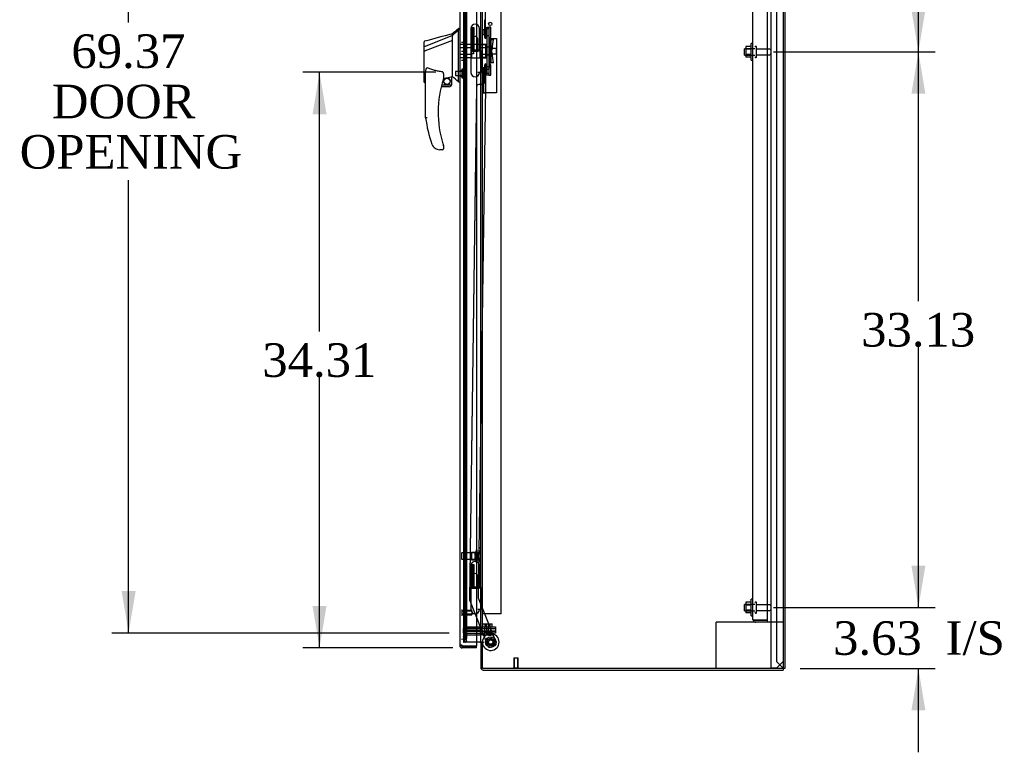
# Model space of a CAD drawing. Header units: inches. Extents: x 2 to 538, y -2 to 358.
# Tile 14 of 20: x 220 to 279, y 137 to 180. Entities that reach past the tile are written whole.
import ezdxf
from ezdxf.enums import TextEntityAlignment as Align
from ezdxf.lldxf.tags import DXFTag

# ---------------------------------------------------------------- set-up
doc = ezdxf.new("R2010")
doc.units = ezdxf.units.IN
doc.header["$MEASUREMENT"] = 0
for name, color, linetype in [('COM43135', 7, 'Continuous'), ('COM70220', 7, 'Continuous'), ('COM70838', 7, 'Continuous'), ('COM70839-4', 7, 'Continuous'), ('COM70874-5', 7, 'Continuous'), ('COM70899', 7, 'Continuous'), ('COM70900-9', 7, 'Continuous'), ('COM70904', 7, 'Continuous'), ('COM71015-2', 7, 'Continuous'), ('COM71016-2', 7, 'Continuous'), ('COM71017-2', 7, 'Continuous'), ('COM71019-1', 7, 'Continuous'), ('COM71023-1', 7, 'Continuous'), ('COM71143-1', 7, 'Continuous'), ('Default', 7, 'Continuous'), ('GSK87431', 7, 'Continuous'), ('HAN13068', 7, 'Continuous'), ('HAN13068_NUT', 7, 'Continuous'), ('HAN13068_SCREW', 7, 'Continuous'), ('HAN_NUT', 7, 'Continuous'), ('HNG14568', 7, 'Continuous'), ('HNG14568B', 7, 'Continuous'), ('HNG14568MH', 7, 'Continuous'), ('NTS166105', 7, 'Continuous'), ('NTS18147', 7, 'Continuous'), ('NTS86070', 7, 'Continuous'), ('ROL87452', 7, 'Continuous'), ('RVT17786', 7, 'Continuous'), ('RVT19000', 7, 'Continuous'), ('SCC87672', 7, 'Continuous'), ('SPC87323', 7, 'Continuous'), ('STD26089', 7, 'Continuous'), ('STD26122', 7, 'Continuous'), ('STD26258', 7, 'Continuous'), ('WAF25059', 7, 'Continuous'), ('WAF25376', 7, 'Continuous'), ('WAM30038', 7, 'Continuous')]:
    doc.layers.add(name, color=color, linetype=linetype)
doc.styles.add('SEACAD_Times_New_Roman', font='times.ttf')
tags = doc.linetypes.add('HIDDEN2', pattern=[0.1875, 0.125, -0.0625]).pattern_tags.tags
tags[6:7] = [DXFTag(74, 4), DXFTag(75, 0), DXFTag(340, '0'), DXFTag(46, 0.0), DXFTag(50, 0.0), DXFTag(44, 0.0), DXFTag(45, 0.0)]
tags[4:5] = [DXFTag(74, 4), DXFTag(75, 0), DXFTag(340, '0'), DXFTag(46, 0.0), DXFTag(50, 0.0), DXFTag(44, 0.0), DXFTag(45, 0.0)]
doc.dimstyles.new('HAMMOND_(STH_-_540x360)', dxfattribs={"dimtxt": 2, "dimasz": 2.5, "dimexe": 1, "dimexo": 1, "dimgap": 0.5, "dimtad": 0, "dimtih": 1, "dimtoh": 1, "dimzin": 0, "dimdsep": 46, "dimtxsty": 'SEACAD_Times_New_Roman', "dimblk1": '_SE_FILLED', "dimblk2": '_SE_FILLED', "dimsah": 1, "dimcen": 1, "dimadec": 0, "dimazin": 0, "dimtfac": 0.8, "dimtofl": 0, "dimtmove": 0, "dimatfit": 3, "dimfxl": 1, "dimtolj": 1, "dimtzin": 0, "dimarcsym": 0})

# ---------------------------------------------------------------- blocks, each defined once
blk = doc.blocks.new('SE2')
at = {"layer": 'COM43135', "color": 7, "linetype": 'HIDDEN2'}
for p, q in [((264.008, 144.466), (264.008, 212.096)), ((264.883, 144.406), (264.883, 212.156)), ((264.008, 144.466), (264.008, 144.466)), ((264.008, 144.466), (264.008, 144.466)), ((264.11, 144.406), (264.043, 144.357)), ((264.193, 144.406), (264.043, 144.406)), ((264.11, 144.406), (264.193, 144.406)), ((264.193, 144.406), (264.193, 144.406)), ((264.883, 144.406), (264.193, 144.406)), ((264.193, 144.406), (264.883, 144.406)), ((264.883, 144.281), (264.883, 144.406)), ((264.883, 144.281), (264.193, 144.281))]:
    blk.add_line(p, q, dxfattribs=at)
for start, end in [(180, 180.05887), (180.12083, 216.19405), (216.19405, 270)]:
    blk.add_arc((264.193, 144.466), 0.185, start, end, dxfattribs=at)
blk.add_open_spline([(264.043, 144.406), (264.032, 144.416), (264.023, 144.426), (264.014, 144.441), (264.012, 144.446), (264.008, 144.456), (264.008, 144.461), (264.008, 144.466)], degree=3, knots=[0, 0, 0, 0, 0.5, 0.5, 0.75, 0.75, 1, 1, 1, 1], dxfattribs=at)
at = {"layer": 'COM70220', "color": 7, "linetype": 'HIDDEN2'}
for p, q in [((246.884, 143.774), (246.884, 212.876)), ((246.884, 143.524), (246.884, 143.774))]:
    blk.add_line(p, q, dxfattribs=at)
blk.add_arc((246.634, 143.524), 0.25, 270, 0, dxfattribs=at)
at = {"layer": 'COM70838', "color": 7, "linetype": 'HIDDEN2'}
for p, q in [((248.146, 179.638), (248.146, 179.763)), ((248.146, 179.763), (248.271, 179.763)), ((248.146, 179.638), (248.146, 177.013)), ((248.271, 179.763), (248.271, 179.638)), ((248.271, 179.638), (248.271, 177.013)), ((248.274, 179.013), (248.388, 179.013)), ((248.388, 179.013), (248.388, 177.638)), ((248.388, 179.013), (248.558, 179.013)), ((248.458, 178.325), (248.558, 179.013)), ((248.558, 177.638), (248.458, 178.325)), ((248.388, 177.638), (248.285, 177.638)), ((248.558, 177.638), (248.388, 177.638)), ((248.146, 176.888), (248.146, 177.013)), ((248.271, 176.888), (248.146, 176.888)), ((248.271, 177.013), (248.271, 176.888))]:
    blk.add_line(p, q, dxfattribs=at)
for centre, start, end in [((248.388, 179.068), 180, 208.03984), ((248.388, 179.04), 180, 193.54456), ((248.388, 177.583), 151.96016, 180), ((248.388, 177.611), 166.45544, 180)]:
    blk.add_arc(centre, 0.117, start, end, dxfattribs=at)
at = {"layer": 'COM70839-4', "color": 7, "linetype": 'HIDDEN2'}
for p, q in [((248.089, 179.077), (247.64, 210.919)), ((248.089, 179.076), (247.64, 210.918)), ((248.004, 180.201), (248.018, 179.188)), ((248.004, 180.2), (248.018, 179.187)), ((248.089, 177.575), (247.64, 145.733)), ((248.089, 177.574), (247.64, 145.732)), ((248.018, 177.464), (248.004, 176.451)), ((248.018, 177.463), (248.004, 176.45)), ((247.539, 176.208), (247.108, 145.659)), ((247.539, 176.207), (247.108, 145.658)), ((247.877, 176.328), (247.666, 176.331)), ((247.877, 176.327), (247.666, 176.33)), ((247.117, 145.611), (248.21, 142.865)), ((247.117, 145.61), (248.21, 142.864)), ((247.64, 145.733), (248.703, 143.061)), ((247.64, 145.732), (248.703, 143.06)), ((248.633, 142.899), (248.372, 142.795)), ((248.633, 142.898), (248.372, 142.794))]:
    blk.add_line(p, q, dxfattribs=at)
for centre in [(248.385, 143.102), (248.385, 143.101)]:
    blk.add_circle(centre, 0.129, dxfattribs=at)
for centre, start, end in [((248.143, 179.19), 180.80825, 244.70437), ((248.143, 179.189), 180.80825, 244.70437), ((248.143, 177.462), 115.29563, 179.19175), ((248.143, 177.461), 115.29563, 179.19175), ((247.664, 176.206), 89.19175, 179.19175), ((247.664, 176.205), 89.19175, 179.19175), ((247.879, 176.453), 269.19175, 359.19175), ((247.879, 176.452), 269.19175, 359.19175), ((247.233, 145.657), 179.19175, 201.70375), ((247.233, 145.656), 179.19175, 201.70375), ((248.326, 142.911), 201.70375, 291.70375), ((248.587, 143.015), 291.70375, 21.70375)]:
    blk.add_arc(centre, 0.125, start, end, dxfattribs=at)
at = {"layer": 'COM70874-5', "color": 7, "linetype": 'HIDDEN2'}
for p, q in [((247.884, 177.252), (247.884, 211.857)), ((249.009, 144.794), (249.009, 211.857)), ((248.346, 177.376), (248.346, 179.082)), ((248.346, 179.082), (248.721, 179.082)), ((248.721, 179.082), (248.721, 175.836)), ((248.027, 177.252), (247.884, 177.252)), ((247.979, 175.836), (247.979, 177.252)), ((247.979, 177.251), (248.027, 177.251)), ((248.027, 177.252), (248.221, 177.252)), ((248.027, 177.251), (248.221, 177.251)), ((248.221, 177.251), (248.346, 177.376)), ((248.221, 177.252), (248.346, 177.376)), ((247.884, 175.836), (248.027, 175.836)), ((247.884, 144.794), (247.884, 175.836)), ((248.721, 175.836), (248.027, 175.836)), ((248.027, 144.794), (247.884, 144.794)), ((249.009, 144.794), (248.027, 144.794))]:
    blk.add_line(p, q, dxfattribs=at)
blk.add_circle((248.354, 179.95), 0.098, dxfattribs=at)
at = {"layer": 'COM70899', "color": 7, "linetype": 'HIDDEN2'}
for p, q in [((246.759, 143.638), (246.759, 143.763)), ((247.908, 143.763), (246.759, 143.763)), ((246.902, 143.638), (246.759, 143.638)), ((247.908, 143.638), (247.742, 143.638)), ((247.908, 143.763), (248.658, 143.763)), ((248.658, 143.638), (247.908, 143.638)), ((248.658, 143.763), (248.658, 143.638))]:
    blk.add_line(p, q, dxfattribs=at)
at = {"layer": 'COM70900-9', "color": 7, "linetype": 'HIDDEN2'}
for p, q in [((265.07, 221.626), (265.07, 141.563)), ((265.07, 141.563), (265.213, 141.563)), ((265.213, 141.563), (265.445, 141.563)), ((265.82, 141.938), (265.445, 141.563))]:
    blk.add_line(p, q, dxfattribs=at)
at = {"layer": 'COM70904', "color": 7, "linetype": 'HIDDEN2'}
for p, q in [((246.759, 144.013), (247.908, 144.013)), ((246.759, 144.013), (246.759, 143.888)), ((246.759, 143.888), (247.908, 143.888)), ((247.908, 144.013), (248.658, 144.013)), ((248.658, 143.888), (247.908, 143.888)), ((248.658, 144.013), (248.658, 143.888))]:
    blk.add_line(p, q, dxfattribs=at)
at = {"layer": 'COM71015-2', "color": 7, "linetype": 'Continuous'}
for p, q in [((265.82, 222.023), (265.82, 141.531)), ((247.79, 143.103), (247.79, 215.492)), ((247.742, 143.103), (247.539, 143.103)), ((247.742, 143.103), (247.79, 143.103)), ((247.933, 143.103), (247.79, 143.103)), ((247.933, 143.073), (247.885, 143.073)), ((247.885, 141.531), (247.885, 143.073)), ((265.82, 141.531), (247.885, 141.531))]:
    blk.add_line(p, q, dxfattribs=at)
at = {"layer": 'COM71015-2', "color": 7, "linetype": 'HIDDEN2'}
for p, q in [((246.76, 213.01), (246.76, 143.103)), ((246.86, 143.353), (246.86, 213.01)), ((246.952, 143.353), (246.952, 213.01)), ((246.765, 143.103), (246.76, 143.103)), ((246.765, 143.103), (246.795, 143.103)), ((246.887, 143.103), (246.795, 143.103)), ((246.903, 143.103), (246.887, 143.103)), ((247.539, 143.103), (246.903, 143.103))]:
    blk.add_line(p, q, dxfattribs=at)
at = {"layer": 'COM71015-2', "color": 7, "linetype": 'Continuous'}
blk.add_arc((247.933, 143.088), 0.015, 270, 90, dxfattribs=at)
at = {"layer": 'COM71015-2', "color": 7, "linetype": 'HIDDEN2'}
for centre, major_axis, start_param, end_param in [((246.795, 143.353), (0, -0.25), 0, 1.570796), ((246.887, 143.353), (0, 0.25), 3.141593, 4.712389)]:
    blk.add_ellipse(centre, major_axis=major_axis, ratio=0.258819, start_param=start_param, end_param=end_param, dxfattribs=at)
at = {"layer": 'COM71016-2', "color": 7, "linetype": 'HIDDEN2'}
for p, q in [((246.859, 143.103), (246.764, 143.458)), ((246.951, 143.127), (246.856, 143.483)), ((246.902, 143.638), (247.742, 143.638)), ((246.902, 143.543), (247.742, 143.543)), ((246.859, 143.103), (246.951, 143.127))]:
    blk.add_line(p, q, dxfattribs=at)
at = {"layer": 'COM71016-2', "color": 7, "linetype": 'Continuous'}
for p, q in [((247.79, 143.103), (247.79, 143.073)), ((247.79, 143.073), (247.79, 141.579)), ((247.885, 143.073), (247.79, 143.073)), ((247.885, 143.103), (247.885, 143.073)), ((247.885, 143.073), (247.885, 143.073)), ((247.933, 141.436), (265.82, 141.436)), ((265.82, 141.531), (265.82, 141.436))]:
    blk.add_line(p, q, dxfattribs=at)
at = {"layer": 'COM71016-2', "color": 7, "linetype": 'HIDDEN2'}
for centre, radius, start, end in [((246.902, 143.495), 0.143, 90, 195), ((246.902, 143.495), 0.048, 90, 195), ((247.742, 143.495), 0.143, 0, 90), ((247.742, 143.495), 0.048, 0, 90), ((247.933, 141.579), 0.048, 180, 270)]:
    blk.add_arc(centre, radius, start, end, dxfattribs=at)
at = {"layer": 'COM71016-2', "color": 7, "linetype": 'Continuous'}
blk.add_arc((247.933, 141.579), 0.143, 180, 270, dxfattribs=at)
at = {"layer": 'COM71017-2', "color": 7, "linetype": 'Continuous'}
for p, q in [((265.915, 222.023), (265.915, 141.531)), ((265.915, 141.531), (265.82, 141.531))]:
    blk.add_line(p, q, dxfattribs=at)
at = {"layer": 'COM71017-2', "color": 7, "linetype": 'HIDDEN2'}
for p, q in [((265.415, 221.618), (265.415, 141.936)), ((265.415, 141.936), (265.772, 141.579)), ((265.772, 141.579), (265.82, 141.531))]:
    blk.add_line(p, q, dxfattribs=at)
at = {"layer": 'COM71019-1', "color": 7, "linetype": 'HIDDEN2'}
for p, q in [((261.963, 144.281), (261.82, 144.281)), ((261.82, 141.531), (261.82, 144.281)), ((264.193, 144.281), (261.963, 144.281)), ((265.82, 144.281), (264.883, 144.281))]:
    blk.add_line(p, q, dxfattribs=at)
at = {"layer": 'COM71023-1', "color": 7, "linetype": 'HIDDEN2'}
for p, q in [((246.76, 212.638), (246.76, 144.013)), ((247.884, 144.013), (247.884, 212.638))]:
    blk.add_line(p, q, dxfattribs=at)
at = {"layer": 'COM71143-1', "color": 7, "linetype": 'Continuous'}
for p, q in [((246.539, 213.75), (246.539, 142.901)), ((247.539, 208.831), (247.539, 179.914)), ((247.539, 176.816), (247.539, 147.899)), ((247.539, 144.801), (247.539, 142.853)), ((246.539, 142.9), (246.539, 142.901)), ((246.609, 142.901), (246.539, 142.901)), ((246.539, 142.9), (246.609, 142.9)), ((246.634, 142.901), (246.609, 142.901)), ((246.609, 142.9), (246.634, 142.9)), ((246.634, 142.9), (246.634, 142.901)), ((246.706, 142.852), (246.682, 142.852)), ((246.682, 142.852), (246.682, 142.827)), ((246.682, 142.827), (246.682, 142.757)), ((246.706, 142.757), (246.682, 142.757)), ((246.706, 142.853), (247.539, 142.853)), ((247.539, 142.852), (246.706, 142.852)), ((246.706, 142.852), (246.706, 142.757)), ((247.539, 142.757), (246.706, 142.757)), ((247.539, 142.757), (247.539, 142.852))]:
    blk.add_line(p, q, dxfattribs=at)
at = {"layer": 'COM71143-1', "color": 7, "linetype": 'HIDDEN2'}
for p, q in [((247.209, 179.714), (247.209, 178.364)), ((247.404, 179.714), (247.209, 179.714)), ((247.404, 178.364), (247.404, 179.714)), ((247.539, 179.914), (247.539, 176.816)), ((247.209, 178.364), (247.404, 178.364)), ((247.539, 147.899), (247.539, 144.801)), ((247.404, 147.699), (247.209, 147.699)), ((247.209, 147.699), (247.209, 146.349)), ((247.404, 146.349), (247.404, 147.699)), ((247.209, 146.349), (247.404, 146.349))]:
    blk.add_line(p, q, dxfattribs=at)
at = {"layer": 'COM71143-1', "color": 7, "linetype": 'Continuous'}
for centre, radius, start, end in [((246.682, 142.9), 0.143, 180, 270), ((246.682, 142.9), 0.048, 180, 270), ((246.625, 142.843), 0.0815, 6.77269, 45.12831)]:
    blk.add_arc(centre, radius, start, end, dxfattribs=at)
blk.add_open_spline([(246.682, 142.901), (246.673, 142.905), (246.665, 142.909), (246.646, 142.915), (246.637, 142.917), (246.62, 142.921), (246.611, 142.922), (246.595, 142.924), (246.588, 142.924), (246.574, 142.924), (246.568, 142.924), (246.558, 142.922), (246.553, 142.921), (246.546, 142.917), (246.543, 142.915), (246.54, 142.909), (246.539, 142.905), (246.539, 142.901)], degree=3, knots=[0, 0, 0, 0, 0.125, 0.125, 0.25, 0.25, 0.375, 0.375, 0.5, 0.5, 0.625, 0.625, 0.75, 0.75, 0.875, 0.875, 1, 1, 1, 1], dxfattribs=at)
blk.add_open_spline([(246.636, 142.916), (246.635, 142.912), (246.634, 142.907), (246.634, 142.901)], degree=3, dxfattribs=at)
at = {"layer": 'GSK87431', "color": 7, "linetype": 'HIDDEN2'}
for p, q in [((246.759, 143.732), (246.759, 143.919)), ((247.908, 143.919), (246.759, 143.919)), ((247.908, 143.919), (248.658, 143.919)), ((248.658, 143.919), (248.658, 143.732)), ((247.908, 143.732), (246.759, 143.732)), ((248.658, 143.732), (247.908, 143.732))]:
    blk.add_line(p, q, dxfattribs=at)
at = {"layer": 'HAN13068', "color": 7, "linetype": 'Continuous'}
for p, q in [((246.539, 179.675), (246.456, 179.675)), ((246.459, 179.675), (246.459, 179.574)), ((246.104, 179.263), (244.469, 178.608)), ((246.104, 179.263), (246.104, 179.375)), ((246.104, 179.117), (246.104, 179.263)), ((246.104, 179.023), (246.104, 179.117)), ((246.104, 178.95), (246.104, 179.023)), ((246.459, 179.514), (246.459, 179.574)), ((246.459, 179.428), (246.459, 179.514)), ((246.459, 176.937), (246.459, 179.428)), ((244.424, 178.582), (244.424, 178.879)), ((244.424, 178.601), (244.424, 178.625)), ((244.424, 178.348), (244.424, 178.582)), ((246.104, 178.95), (244.48, 178.346)), ((246.104, 177.065), (246.104, 178.95)), ((244.424, 176.476), (244.424, 178.348)), ((244.424, 178.325), (244.424, 178.334)), ((244.478, 178.346), (244.48, 178.346)), ((244.504, 174.343), (244.504, 177.013)), ((245.564, 176.933), (245.564, 176.669)), ((245.564, 176.683), (245.691, 176.712)), ((245.775, 176.732), (246.009, 176.787)), ((246.039, 176.79), (246.104, 176.805)), ((246.039, 176.79), (246.039, 176.791)), ((246.039, 176.791), (246.039, 176.325)), ((246.104, 176.918), (246.104, 177.065)), ((246.104, 176.805), (246.104, 176.918)), ((246.459, 176.532), (246.459, 176.937)), ((244.498, 176.417), (244.504, 176.419)), ((245.914, 176.2), (245.434, 176.2)), ((245.466, 176.325), (246.039, 176.325)), ((246.459, 176.507), (246.459, 176.532)), ((246.459, 176.505), (246.539, 176.505)), ((245.067, 172.54), (245.066, 172.539)), ((245.564, 172.689), (245.564, 172.51)), ((245.504, 172.45), (245.349, 172.45))]:
    blk.add_line(p, q, dxfattribs=at)
at = {"layer": 'HAN13068', "color": 7, "linetype": 'HIDDEN2'}
for p, q in [((247.241, 178.721), (246.539, 178.721)), ((247.241, 178.525), (246.539, 178.525)), ((247.241, 178.721), (247.241, 178.525)), ((247.241, 178.525), (247.241, 178.126)), ((247.366, 178.485), (247.241, 178.485)), ((247.366, 178.485), (247.366, 178.325)), ((248.701, 178.485), (248.271, 178.485)), ((248.701, 178.485), (248.701, 178.165)), ((248.731, 178.455), (248.701, 178.485)), ((248.731, 178.195), (248.731, 178.455)), ((247.241, 178.126), (246.539, 178.126)), ((247.241, 177.93), (246.539, 177.93)), ((247.366, 178.165), (247.241, 178.165)), ((247.241, 178.126), (247.241, 177.93)), ((247.366, 178.325), (247.366, 178.165)), ((248.271, 178.165), (248.701, 178.165)), ((248.701, 178.165), (248.731, 178.195)), ((246.664, 177.15), (246.539, 177.15)), ((246.539, 176.825), (246.664, 176.825))]:
    blk.add_line(p, q, dxfattribs=at)
at = {"layer": 'HAN13068', "color": 7, "linetype": 'Continuous'}
blk.add_circle((245.778, 176.529), 0.188, dxfattribs=at)
for centre, radius, start, end in [((230.075, 198.703), 25.11, 309.66938, 310.72993), ((-54.409, 1297.872), 1158.164, 284.954427, 285.038821), ((244.484, 178.879), 0.06, 105.32395, 180.00016), ((244.469, 178.706), 0.361, 262.90649, 271.52325), ((251.668, 174.679), 6.417, 162.10501, 197.01016), ((245.504, 176.669), 0.06, 342.10501, 0), ((245.778, 176.529), 0.202, 115.2676, 90.89564), ((245.516, 177.657), 0.961, 280.53162, 285.63162), ((209.693, 133.359), 56.686, 49.56494, 50.03473), ((245.914, 176.325), 0.125, 270, 310.5358), ((245.914, 176.325), 0.125, 310.5358, 346.11346), ((245.914, 176.325), 0.125, 346.11346, 0), ((251.844, 175.278), 7.4, 187.26095, 199.71455), ((245.349, 172.95), 0.5, 199.71455, 235.43766), ((245.349, 172.95), 0.5, 235.43766, 270), ((245.504, 172.689), 0.06, 0, 17.89499), ((245.504, 172.51), 0.06, 270, 0)]:
    blk.add_arc(centre, radius, start, end, dxfattribs=at)
blk.add_ellipse((244.484, 176.476), major_axis=(0.06, 0), ratio=0.999979, start_param=3.141468, end_param=4.950189, dxfattribs=at)
blk.add_open_spline([(246.459, 179.574), (246.341, 179.47), (246.222, 179.367), (246.104, 179.263)], degree=3, dxfattribs=at)
for points, knots in [([(244.469, 178.608), (244.456, 178.606), (244.445, 178.603), (244.429, 178.594), (244.424, 178.588), (244.424, 178.582)], [0, 0, 0, 0, 0.5, 0.5, 1, 1, 1, 1]), ([(244.504, 177.013), (244.504, 177.071), (244.508, 177.128), (244.523, 177.213), (244.529, 177.242), (244.544, 177.283), (244.549, 177.296), (244.562, 177.314), (244.567, 177.32), (244.579, 177.327), (244.587, 177.328), (244.594, 177.326)], [0, 0, 0, 0, 0.5, 0.5, 0.75, 0.75, 0.875, 0.875, 0.9375, 0.9375, 1, 1, 1, 1]), ([(245.504, 177.087), (245.426, 177.098), (245.348, 177.11), (245.194, 177.14), (245.117, 177.157), (244.965, 177.197), (244.889, 177.219), (244.741, 177.269), (244.667, 177.296), (244.594, 177.326)], [0, 0, 0, 0, 0.25, 0.25, 0.5, 0.5, 0.75, 0.75, 1, 1, 1, 1]), ([(245.504, 177.087), (245.508, 177.087), (245.512, 177.085), (245.518, 177.081), (245.521, 177.079), (245.529, 177.07), (245.533, 177.064), (245.54, 177.051), (245.543, 177.045), (245.549, 177.031), (245.551, 177.024), (245.557, 177.003), (245.559, 176.989), (245.562, 176.968), (245.563, 176.961), (245.564, 176.947), (245.564, 176.94), (245.564, 176.933)], [0, 0, 0, 0, 0.0625, 0.0625, 0.125, 0.125, 0.25, 0.25, 0.375, 0.375, 0.5, 0.5, 0.75, 0.75, 0.875, 0.875, 1, 1, 1, 1]), ([(246.009, 176.787), (246.013, 176.787), (246.017, 176.788), (246.024, 176.79), (246.027, 176.79), (246.036, 176.791), (246.039, 176.791), (246.039, 176.791)], [0, 0, 0, 0, 0.25, 0.25, 0.5, 0.5, 1, 1, 1, 1]), ([(244.594, 174.348), (244.588, 174.348), (244.582, 174.348), (244.571, 174.347), (244.565, 174.347), (244.549, 174.345), (244.539, 174.345), (244.526, 174.344), (244.523, 174.344), (244.516, 174.343), (244.513, 174.343), (244.509, 174.343), (244.507, 174.343), (244.505, 174.343), (244.504, 174.343), (244.504, 174.343)], [0, 0, 0, 0, 0.125, 0.125, 0.25, 0.25, 0.5, 0.5, 0.625, 0.625, 0.75, 0.75, 0.875, 0.875, 1, 1, 1, 1]), ([(245.532, 172.802), (245.537, 172.784), (245.542, 172.767), (245.55, 172.741), (245.553, 172.733), (245.557, 172.721), (245.558, 172.717), (245.56, 172.712), (245.56, 172.71), (245.561, 172.708), (245.561, 172.707), (245.561, 172.707)], [0, 0, 0, 0, 0.5, 0.5, 0.75, 0.75, 0.875, 0.875, 0.9375, 0.9375, 1, 1, 1, 1])]:
    blk.add_open_spline(points, degree=3, knots=knots, dxfattribs=at)
at = {"layer": 'HAN13068_NUT', "color": 7, "linetype": 'HIDDEN2'}
for p, q in [((247.741, 178.709), (247.741, 178.517)), ((248.066, 178.709), (247.741, 178.709)), ((247.741, 178.517), (247.741, 178.133)), ((248.066, 178.517), (247.741, 178.517)), ((248.066, 178.709), (248.066, 178.613)), ((248.116, 178.658), (248.066, 178.658)), ((248.066, 178.613), (248.066, 178.517)), ((248.066, 178.517), (248.066, 178.325)), ((247.741, 178.133), (247.741, 177.941)), ((248.066, 178.133), (247.741, 178.133)), ((248.066, 177.941), (247.741, 177.941)), ((248.066, 178.325), (248.066, 178.133)), ((248.066, 178.133), (248.066, 178.037)), ((248.066, 178.037), (248.066, 177.941)), ((248.066, 177.993), (248.116, 177.993))]:
    blk.add_line(p, q, dxfattribs=at)
for centre, start, end in [((248.116, 178.628), 0, 90), ((248.116, 178.023), 270, 0)]:
    blk.add_arc(centre, 0.03, start, end, dxfattribs=at)
at = {"layer": 'HAN13068_SCREW', "color": 7, "linetype": 'HIDDEN2'}
for p, q in [((246.664, 177.25), (246.664, 176.725)), ((246.734, 177.25), (246.664, 177.25)), ((246.734, 177.25), (246.734, 176.725)), ((246.289, 177.103), (246.289, 176.871)), ((246.664, 177.103), (246.289, 177.103)), ((246.289, 176.871), (246.664, 176.871)), ((246.664, 176.725), (246.734, 176.725)), ((246.871, 177.18), (246.734, 177.18)), ((246.871, 176.987), (246.734, 176.987)), ((246.871, 176.795), (246.734, 176.795)), ((246.871, 176.987), (246.871, 177.18)), ((246.871, 176.795), (246.871, 176.987))]:
    blk.add_line(p, q, dxfattribs=at)
at = {"layer": 'HAN_NUT', "color": 7, "linetype": 'HIDDEN2'}
for p, q in [((246.634, 178.855), (246.849, 178.855)), ((246.849, 178.325), (246.849, 178.855)), ((246.634, 178.325), (246.849, 178.325)), ((246.849, 177.795), (246.849, 178.325)), ((246.634, 177.795), (246.849, 177.795))]:
    blk.add_line(p, q, dxfattribs=at)
at = {"layer": 'HNG14568', "color": 7, "linetype": 'Continuous'}
for p, q in [((247.2, 179.677), (247.2, 178.404)), ((247.705, 178.404), (247.705, 179.677)), ((247.2, 147.662), (247.2, 146.389)), ((247.705, 146.389), (247.705, 147.662))]:
    blk.add_line(p, q, dxfattribs=at)
at = {"layer": 'HNG14568', "color": 7, "linetype": 'HIDDEN2'}
for p, q in [((247.279, 179.674), (247.279, 178.404)), ((247.334, 179.674), (247.334, 178.404)), ((247.575, 179.674), (247.575, 179.674)), ((247.279, 147.659), (247.279, 146.389)), ((247.334, 147.659), (247.334, 146.389)), ((247.575, 147.659), (247.575, 147.659))]:
    blk.add_line(p, q, dxfattribs=at)
at = {"layer": 'HNG14568', "color": 7, "linetype": 'Continuous'}
for centre in [(247.452, 179.677), (247.452, 147.662)]:
    blk.add_arc(centre, 0.252, 0, 180, dxfattribs=at)
at = {"layer": 'HNG14568B', "color": 7, "linetype": 'Continuous'}
for p, q in [((247.199, 178.404), (247.705, 178.404)), ((247.199, 178.404), (247.199, 178.325)), ((247.705, 178.325), (247.705, 178.404)), ((247.199, 178.325), (247.62, 178.325)), ((247.199, 146.389), (247.705, 146.389)), ((247.199, 146.389), (247.199, 146.31)), ((247.199, 146.31), (247.62, 146.31)), ((247.705, 146.31), (247.705, 146.389))]:
    blk.add_line(p, q, dxfattribs=at)
at = {"layer": 'HNG14568MH', "color": 7, "linetype": 'HIDDEN2'}
for p, q in [((247.296, 179.044), (247.296, 178.325)), ((247.609, 178.325), (247.609, 179.044)), ((247.825, 178.325), (247.79, 178.325)), ((247.825, 177.055), (247.825, 178.325)), ((247.825, 177.055), (247.79, 177.055)), ((247.296, 147.029), (247.296, 146.31)), ((247.609, 146.31), (247.609, 147.029)), ((247.825, 146.31), (247.79, 146.31)), ((247.825, 145.04), (247.825, 146.31)), ((247.825, 145.04), (247.79, 145.04))]:
    blk.add_line(p, q, dxfattribs=at)
at = {"layer": 'HNG14568MH', "color": 7, "linetype": 'Continuous'}
for p, q in [((247.2, 178.325), (247.2, 177.053)), ((247.79, 178.325), (247.62, 178.325)), ((247.79, 177.055), (247.607, 177.055)), ((247.705, 177.053), (247.705, 177.055)), ((247.2, 146.31), (247.2, 145.038)), ((247.79, 146.31), (247.62, 146.31)), ((247.79, 145.04), (247.607, 145.04)), ((247.705, 145.038), (247.705, 145.04))]:
    blk.add_line(p, q, dxfattribs=at)
at = {"layer": 'HNG14568MH', "color": 7, "linetype": 'HIDDEN2'}
for centre, radius, start, end in [((247.452, 179.044), 0.156, 90, 180), ((247.452, 179.044), 0.157, 0, 90), ((247.452, 147.029), 0.157, 90, 180), ((247.452, 147.029), 0.157, 0, 90)]:
    blk.add_arc(centre, radius, start, end, dxfattribs=at)
at = {"layer": 'HNG14568MH', "color": 7, "linetype": 'Continuous'}
for centre in [(247.452, 177.053), (247.452, 145.038)]:
    blk.add_arc(centre, 0.253, 180, 0, dxfattribs=at)
at = {"layer": 'NTS166105', "color": 7, "linetype": 'HIDDEN2'}
for p, q in [((263.592, 178.597), (263.592, 178.435)), ((263.912, 178.597), (263.592, 178.597)), ((263.592, 178.435), (263.592, 178.126)), ((263.912, 178.435), (263.592, 178.435)), ((263.592, 178.126), (263.592, 177.965)), ((263.912, 178.126), (263.592, 178.126)), ((263.912, 177.965), (263.592, 177.965)), ((263.592, 145.472), (263.592, 145.31)), ((263.912, 145.472), (263.592, 145.472)), ((263.592, 145.31), (263.592, 145.001)), ((263.912, 145.31), (263.592, 145.31)), ((263.592, 145.001), (263.592, 144.84)), ((263.912, 145.001), (263.592, 145.001)), ((263.912, 144.84), (263.592, 144.84))]:
    blk.add_line(p, q, dxfattribs=at)
at = {"layer": 'NTS18147', "color": 7, "linetype": 'HIDDEN2'}
for p, q in [((247.675, 148.723), (247.675, 148.727)), ((247.738, 148.727), (247.675, 148.727)), ((247.675, 148.723), (247.675, 148.727)), ((247.675, 148.723), (247.675, 148.534)), ((247.675, 148.723), (247.738, 148.723)), ((247.675, 148.723), (247.675, 148.534)), ((247.675, 148.534), (247.675, 148.416)), ((247.738, 148.534), (247.675, 148.534)), ((247.675, 148.534), (247.675, 148.416)), ((247.738, 148.723), (247.738, 148.727)), ((247.738, 148.723), (247.738, 148.727)), ((247.738, 148.727), (247.738, 148.727)), ((247.738, 148.723), (247.738, 148.723)), ((247.738, 148.416), (247.738, 148.534)), ((247.738, 148.416), (247.738, 148.534)), ((247.738, 148.534), (247.738, 148.534)), ((247.8, 148.574), (247.8, 148.628)), ((247.8, 148.574), (247.8, 148.628)), ((247.238, 148.007), (247.238, 148.447)), ((247.675, 148.447), (247.238, 148.447)), ((247.238, 148.447), (247.238, 148.007)), ((247.238, 148.007), (247.675, 148.007)), ((247.675, 148.447), (247.675, 148.447)), ((247.675, 148.416), (247.675, 148.039)), ((247.675, 148.416), (247.738, 148.416)), ((247.675, 148.416), (247.675, 148.039)), ((247.675, 148.039), (247.675, 147.921)), ((247.738, 148.039), (247.675, 148.039)), ((247.675, 148.039), (247.675, 147.921)), ((247.675, 148.007), (247.675, 148.007)), ((247.675, 147.921), (247.675, 147.732)), ((247.675, 147.921), (247.738, 147.921)), ((247.675, 147.921), (247.675, 147.732)), ((247.738, 148.416), (247.738, 148.416)), ((247.738, 147.921), (247.738, 148.039)), ((247.738, 147.921), (247.738, 148.039)), ((247.738, 148.039), (247.738, 148.039)), ((247.738, 147.921), (247.738, 147.921)), ((247.675, 147.732), (247.675, 147.727)), ((247.738, 147.732), (247.675, 147.732)), ((247.675, 147.732), (247.675, 147.727)), ((247.675, 147.727), (247.738, 147.727)), ((247.738, 147.732), (247.738, 147.727)), ((247.738, 147.732), (247.738, 147.727)), ((247.738, 147.732), (247.738, 147.732)), ((247.738, 147.727), (247.738, 147.727)), ((247.8, 147.826), (247.8, 147.881)), ((247.8, 147.826), (247.8, 147.881))]:
    blk.add_line(p, q, dxfattribs=at)
blk.add_arc((247.482, 148.227), 0.318, 323.63381, 36.36619, dxfattribs=at)
blk.add_arc((247.482, 148.227), 0.318, 323.63381, 36.36619, dxfattribs=at)
for centre, start_param, end_param in [((247.482, 148.628), 2.506883, 3.776302), ((247.482, 148.628), 2.506883, 3.141593), ((247.482, 148.574), 2.506883, 3.141593), ((247.482, 147.881), 3.141593, 3.776302), ((247.482, 147.826), 2.506883, 3.776302), ((247.482, 147.826), 3.141593, 3.776302)]:
    blk.add_ellipse(centre, major_axis=(-0.318, 0), ratio=0.5, start_param=start_param, end_param=end_param, dxfattribs=at)
at = {"layer": 'NTS86070', "color": 7, "linetype": 'HIDDEN2'}
for p, q in [((247.884, 143.638), (247.884, 143.538)), ((247.884, 143.538), (248.384, 143.538)), ((247.988, 143.668), (247.988, 143.638)), ((248.271, 143.678), (247.998, 143.678)), ((248.009, 143.638), (248.009, 143.538)), ((248.113, 143.668), (248.113, 143.638)), ((248.396, 143.678), (248.271, 143.678)), ((248.281, 143.638), (248.281, 143.668)), ((248.384, 143.638), (248.384, 143.538)), ((248.384, 143.538), (248.509, 143.538)), ((248.406, 143.638), (248.406, 143.668)), ((248.509, 143.638), (248.509, 143.538))]:
    blk.add_line(p, q, dxfattribs=at)
for centre, start, end in [((247.998, 143.668), 90, 180), ((248.123, 143.668), 90, 180), ((248.271, 143.668), 0, 90), ((248.396, 143.668), 0, 90)]:
    blk.add_arc(centre, 0.01, start, end, dxfattribs=at)
at = {"layer": 'ROL87452', "color": 7, "linetype": 'HIDDEN2'}
blk.add_circle((248.385, 143.101), 0.206, dxfattribs=at)
for centre, start, end in [((248.385, 143.102), 0, 179.93922), ((248.385, 143.101), 77.45892, 91.92739), ((248.385, 143.101), 176.73782, 179.19175), ((248.385, 143.101), 183.26559, 190.22949), ((248.385, 143.102), 183.37893, 0)]:
    blk.add_arc(centre, 0.5, start, end, dxfattribs=at)
at = {"layer": 'ROL87452', "color": 7, "linetype": 'Continuous'}
for centre, start, end in [((248.385, 143.101), 179.19175, 183.26559), ((248.385, 143.102), 179.93922, 183.37893)]:
    blk.add_arc(centre, 0.5, start, end, dxfattribs=at)
at = {"layer": 'RVT17786', "color": 7, "linetype": 'HIDDEN2'}
for radius in [0.217, 0.125]:
    blk.add_circle((248.385, 143.102), radius, dxfattribs=at)
for start, end in [(70.57516, 110.33584), (0, 8.50017), (359.19175, 0)]:
    blk.add_arc((248.385, 143.101), 0.217, start, end, dxfattribs=at)
at = {"layer": 'RVT19000', "color": 7, "linetype": 'HIDDEN2'}
for p, q in [((247.934, 179.31), (247.934, 179.591)), ((248.146, 179.591), (247.934, 179.591)), ((248.271, 179.646), (248.146, 179.646)), ((248.271, 179.763), (248.271, 179.763)), ((248.384, 179.763), (248.271, 179.763)), ((248.384, 179.138), (248.384, 179.763)), ((247.934, 179.31), (248.146, 179.31)), ((248.146, 179.256), (248.271, 179.256)), ((248.271, 179.138), (248.384, 179.138)), ((247.934, 177.059), (247.934, 177.34)), ((248.146, 177.34), (247.934, 177.34)), ((248.271, 177.395), (248.146, 177.395)), ((248.384, 177.512), (248.271, 177.512)), ((248.384, 176.887), (248.384, 177.512)), ((247.934, 177.059), (248.146, 177.059)), ((248.146, 177.005), (248.271, 177.005)), ((248.271, 176.887), (248.271, 176.888)), ((248.271, 176.887), (248.384, 176.887))]:
    blk.add_line(p, q, dxfattribs=at)
at = {"layer": 'SCC87672', "color": 7, "linetype": 'HIDDEN2'}
for p, q in [((247.918, 144.187), (248.134, 144.187)), ((247.918, 144.013), (247.918, 144.187)), ((248.011, 144.013), (248.011, 143.513)), ((248.043, 144.013), (248.043, 144.187)), ((248.134, 144.187), (248.35, 144.187)), ((248.134, 144.013), (248.134, 144.187)), ((248.136, 144.013), (248.136, 143.513)), ((248.257, 143.513), (248.257, 144.013)), ((248.259, 144.013), (248.259, 144.187)), ((248.35, 144.187), (248.475, 144.187)), ((248.35, 144.013), (248.35, 144.187)), ((248.382, 143.513), (248.382, 144.013)), ((248.475, 144.013), (248.475, 144.187)), ((248.257, 143.513), (248.011, 143.513)), ((248.259, 143.513), (248.382, 143.513))]:
    blk.add_line(p, q, dxfattribs=at)
at = {"layer": 'SPC87323', "color": 7, "linetype": 'HIDDEN2'}
for p, q in [((248.146, 178.718), (247.241, 178.718)), ((248.271, 178.563), (248.146, 178.563)), ((248.271, 178.553), (248.146, 178.553)), ((247.241, 177.933), (248.146, 177.933)), ((248.271, 178.098), (248.146, 178.098)), ((248.271, 178.088), (248.146, 178.088))]:
    blk.add_line(p, q, dxfattribs=at)
at = {"layer": 'STD26089', "color": 7, "linetype": 'HIDDEN2'}
for p, q in [((263.508, 178.093), (263.508, 178.468)), ((264.133, 178.468), (263.508, 178.468)), ((264.203, 178.606), (264.163, 178.606)), ((264.233, 177.986), (264.233, 178.576)), ((265.01, 178.447), (264.233, 178.447)), ((263.508, 178.093), (264.133, 178.093)), ((264.163, 177.956), (264.203, 177.956)), ((264.233, 178.115), (265.01, 178.115)), ((263.508, 144.968), (263.508, 145.343)), ((264.133, 145.343), (263.508, 145.343)), ((263.508, 144.968), (264.133, 144.968)), ((264.203, 145.481), (264.163, 145.481)), ((264.233, 144.861), (264.233, 145.451)), ((265.01, 145.322), (264.233, 145.322)), ((264.233, 144.99), (265.01, 144.99)), ((264.163, 144.831), (264.203, 144.831))]:
    blk.add_line(p, q, dxfattribs=at)
for centre, radius, start, end in [((264.163, 178.576), 0.03, 90, 180), ((264.203, 178.576), 0.03, 0, 90), ((265.01, 178.387), 0.06, 0, 90), ((264.163, 177.986), 0.03, 180, 270), ((264.203, 177.986), 0.03, 270, 0), ((265.01, 178.175), 0.06, 270, 0), ((264.163, 145.451), 0.03, 90, 180), ((264.203, 145.451), 0.03, 0, 90), ((265.01, 145.262), 0.06, 0, 90), ((265.01, 145.05), 0.06, 270, 0), ((264.163, 144.861), 0.03, 180, 270), ((264.203, 144.861), 0.03, 270, 0)]:
    blk.add_arc(centre, radius, start, end, dxfattribs=at)
at = {"layer": 'STD26122', "color": 7, "linetype": 'HIDDEN2'}
for p, q in [((246.669, 148.412), (246.634, 148.377)), ((246.634, 148.077), (246.669, 148.042)), ((246.669, 148.042), (246.669, 148.412)), ((247.634, 148.412), (246.669, 148.412)), ((246.669, 148.042), (247.634, 148.042)), ((247.634, 148.042), (247.634, 148.412))]:
    blk.add_line(p, q, dxfattribs=at)
at = {"layer": 'STD26258', "color": 7, "linetype": 'HIDDEN2'}
for p, q in [((246.665, 145.009), (246.634, 145.009)), ((246.665, 145.009), (246.665, 144.696)), ((247.259, 144.977), (246.665, 144.977)), ((247.259, 144.977), (247.259, 144.727)), ((246.634, 144.696), (246.665, 144.696)), ((247.259, 144.947), (246.665, 144.947)), ((247.259, 144.758), (246.665, 144.758)), ((246.665, 144.727), (247.259, 144.727)), ((249.76, 142.156), (250.01, 142.156)), ((249.76, 142.156), (249.76, 141.562)), ((249.79, 142.156), (249.79, 141.562)), ((249.979, 142.156), (249.979, 141.562)), ((250.01, 141.562), (250.01, 142.156)), ((249.728, 141.562), (250.041, 141.562)), ((249.728, 141.562), (249.728, 141.531)), ((250.041, 141.531), (250.041, 141.562))]:
    blk.add_line(p, q, dxfattribs=at)
at = {"layer": 'WAF25059', "color": 7, "linetype": 'HIDDEN2'}
for p, q in [((263.912, 177.781), (263.912, 178.781)), ((264.008, 178.781), (263.912, 178.781)), ((263.912, 177.781), (264.008, 177.781)), ((263.912, 144.656), (263.912, 145.656)), ((264.008, 145.656), (263.912, 145.656)), ((263.912, 144.656), (264.008, 144.656))]:
    blk.add_line(p, q, dxfattribs=at)
at = {"layer": 'WAF25376', "color": 7, "linetype": 'HIDDEN2'}
for centre, radius in [((248.385, 143.102), 0.315), ((248.385, 143.101), 0.315), ((248.385, 143.102), 0.14), ((248.385, 143.101), 0.14)]:
    blk.add_circle(centre, radius, dxfattribs=at)
at = {"layer": 'WAM30038', "color": 7, "linetype": 'HIDDEN2'}
for p, q in [((247.526, 148.602), (247.526, 147.852)), ((247.55, 148.602), (247.526, 148.602)), ((247.526, 147.852), (247.526, 148.602)), ((247.55, 148.602), (247.55, 147.852)), ((247.55, 147.852), (247.55, 148.602)), ((247.55, 148.602), (247.55, 148.602)), ((247.462, 148.401), (247.462, 148.456)), ((247.462, 148.401), (247.462, 148.456)), ((247.507, 148.429), (247.462, 148.401)), ((247.462, 148.376), (247.507, 148.405)), ((247.462, 148.401), (247.478, 148.388)), ((247.462, 148.401), (247.478, 148.388)), ((247.462, 148.245), (247.462, 148.376)), ((247.462, 148.245), (247.462, 148.376)), ((247.507, 148.245), (247.462, 148.245)), ((247.462, 148.078), (247.462, 148.21)), ((247.462, 148.21), (247.507, 148.21)), ((247.462, 148.078), (247.462, 148.21)), ((247.507, 148.05), (247.462, 148.078)), ((247.478, 148.066), (247.462, 148.054)), ((247.478, 148.066), (247.462, 148.054)), ((247.462, 147.999), (247.462, 148.054)), ((247.462, 148.054), (247.507, 148.025)), ((247.462, 147.999), (247.462, 148.054)), ((247.478, 148.388), (247.517, 148.413)), ((247.517, 148.042), (247.478, 148.066)), ((247.526, 147.852), (247.55, 147.852)), ((247.55, 147.852), (247.55, 147.852))]:
    blk.add_line(p, q, dxfattribs=at)
for centre, radius, start, end in [((246.942, 149.13), 0.85, 311.70584, 313.44931), ((247.508, 148.227), 0.0181, 1.77183, 93.07302), ((247.508, 148.228), 0.0182, 267.1609, 357.99424), ((246.939, 147.322), 0.854, 46.55474, 48.29011)]:
    blk.add_arc(centre, radius, start, end, dxfattribs=at)
for points, knots in [([(247.462, 148.456), (247.475, 148.467), (247.488, 148.479), (247.501, 148.49), (247.503, 148.492), (247.505, 148.494), (247.507, 148.496)], [0, 0, 0, 0, 0.858552, 0.858552, 0.858552, 1, 1, 1, 1]), ([(247.507, 147.959), (247.505, 147.961), (247.503, 147.963), (247.501, 147.965), (247.488, 147.976), (247.475, 147.988), (247.462, 147.999)], [0, 0, 0, 0, 0.141448, 0.141448, 0.141448, 1, 1, 1, 1]), ([(247.521, 148.435), (247.52, 148.435), (247.52, 148.435), (247.516, 148.434), (247.512, 148.432), (247.507, 148.429)], [0.4389304, 0.4389304, 0.4389304, 0.4389304, 0.5, 0.5, 1, 1, 1, 1]), ([(247.507, 148.405), (247.51, 148.406), (247.512, 148.408), (247.516, 148.411), (247.518, 148.413), (247.521, 148.418), (247.523, 148.42), (247.526, 148.425), (247.526, 148.427), (247.526, 148.429)], [0, 0, 0, 0, 0.25, 0.25, 0.5, 0.5, 0.75, 0.75, 1, 1, 1, 1]), ([(247.526, 148.025), (247.526, 148.027), (247.526, 148.03), (247.523, 148.035), (247.521, 148.037), (247.516, 148.044), (247.512, 148.047), (247.507, 148.05)], [0, 0, 0, 0, 0.25, 0.25, 0.5, 0.5, 1, 1, 1, 1]), ([(247.507, 148.025), (247.51, 148.024), (247.512, 148.023), (247.516, 148.021), (247.518, 148.021), (247.52, 148.02), (247.52, 148.02), (247.521, 148.02)], [0, 0, 0, 0, 0.25, 0.25, 0.5, 0.5, 0.5626015, 0.5626015, 0.5626015, 0.5626015])]:
    blk.add_open_spline(points, degree=3, knots=knots, dxfattribs=at)
blk = doc.blocks.new('DMBLK180')
at = {"layer": 'Default', "linetype": 'Continuous', "transparency": 16777216}
for points in [[(274.291, 147.656), (273.457, 147.656), (273.874, 145.156)], [(274.291, 139.031), (273.874, 141.531), (273.457, 139.031)]]:
    blk.add_hatch(color=7, dxfattribs=at).paths.add_polyline_path(points)
at = {"layer": 'Default', "color": 7, "linetype": 'Continuous', "transparency": 16777216}
for p, q in [((273.874, 145.156), (273.874, 150.156)), ((265.233, 145.156), (274.874, 145.156)), ((266.82, 141.531), (274.874, 141.531)), ((273.874, 136.531), (273.874, 141.531))]:
    blk.add_line(p, q, dxfattribs=at)
at = {"layer": 'Default', "color": 7, "linetype": 'Continuous', "transparency": 16777216, "style": 'SEACAD_Times_New_Roman'}
for s, p in [('3.63', (268.79, 144.343)), ('I/S', (275.498, 144.343))]:
    blk.add_text(s, height=2, dxfattribs=at).set_placement(p, align=Align.TOP_LEFT)
blk = doc.blocks.new('_SE_FILLED')
at = {"color": 0}
blk.add_line((0, 0), (-1, 0), dxfattribs=at)
blk.add_solid([(0, 0), (-1, -0.1665), (-1, 0.1665), (0, 0)], dxfattribs=at)
blk = doc.blocks.new('DMBLK181')
at = {"layer": 'Default', "linetype": 'Continuous', "transparency": 16777216}
for points in [[(274.291, 175.781), (273.874, 178.281), (273.457, 175.781)], [(274.291, 147.656), (273.457, 147.656), (273.874, 145.156)]]:
    blk.add_hatch(color=7, dxfattribs=at).paths.add_polyline_path(points)
at = {"layer": 'Default', "color": 7, "linetype": 'Continuous', "transparency": 16777216}
for p, q in [((265.233, 178.281), (274.874, 178.281)), ((273.874, 163.418), (273.874, 178.281)), ((273.874, 145.156), (273.874, 160.718)), ((265.233, 145.156), (274.874, 145.156))]:
    blk.add_line(p, q, dxfattribs=at)
at = {"layer": 'Default', "color": 7, "linetype": 'Continuous', "transparency": 16777216, "style": 'SEACAD_Times_New_Roman'}
blk.add_text('33.13', height=2, dxfattribs=at).set_placement((270.462, 162.718), align=Align.TOP_LEFT)
blk = doc.blocks.new('DMBLK182')
at = {"layer": 'Default', "linetype": 'Continuous', "transparency": 16777216}
for points in [[(274.291, 208.906), (273.874, 211.406), (273.457, 208.906)], [(274.291, 180.781), (273.457, 180.781), (273.874, 178.281)]]:
    blk.add_hatch(color=7, dxfattribs=at).paths.add_polyline_path(points)
at = {"layer": 'Default', "color": 7, "linetype": 'Continuous', "transparency": 16777216}
for p, q in [((265.233, 211.406), (274.874, 211.406)), ((273.874, 196.543), (273.874, 211.406)), ((273.874, 178.281), (273.874, 193.843)), ((265.233, 178.281), (274.874, 178.281))]:
    blk.add_line(p, q, dxfattribs=at)
at = {"layer": 'Default', "color": 7, "linetype": 'Continuous', "transparency": 16777216, "style": 'SEACAD_Times_New_Roman'}
blk.add_text('33.13', height=2, dxfattribs=at).set_placement((270.462, 195.843), align=Align.TOP_LEFT)
blk = doc.blocks.new('DMBLK191')
at = {"layer": 'Default', "linetype": 'Continuous', "transparency": 16777216}
for points in [[(237.764, 174.565), (238.597, 174.565), (238.18, 177.065)], [(237.764, 145.257), (238.18, 142.757), (238.597, 145.257)]]:
    blk.add_hatch(color=7, dxfattribs=at).paths.add_polyline_path(points)
at = {"layer": 'Default', "color": 7, "linetype": 'Continuous', "transparency": 16777216}
for p, q in [((245.104, 177.065), (237.18, 177.065)), ((238.18, 161.611), (238.18, 177.065)), ((238.18, 142.757), (238.18, 158.911)), ((246.122, 142.757), (237.18, 142.757))]:
    blk.add_line(p, q, dxfattribs=at)
at = {"layer": 'Default', "color": 7, "linetype": 'Continuous', "transparency": 16777216, "style": 'SEACAD_Times_New_Roman'}
blk.add_text('34.31', height=2, dxfattribs=at).set_placement((234.768, 160.911), align=Align.TOP_LEFT)
blk = doc.blocks.new('DMBLK192')
at = {"layer": 'Default', "linetype": 'Continuous', "transparency": 16777216}
for points in [[(226.385, 210.513), (227.218, 210.513), (226.801, 213.013)], [(226.385, 146.138), (226.801, 143.638), (227.218, 146.138)]]:
    blk.add_hatch(color=7, dxfattribs=at).paths.add_polyline_path(points)
at = {"layer": 'Default', "color": 7, "linetype": 'Continuous', "transparency": 16777216}
for p, q in [((245.902, 213.013), (225.801, 213.013)), ((226.801, 180.025), (226.801, 213.013)), ((226.801, 143.638), (226.801, 170.625)), ((245.902, 143.638), (225.801, 143.638))]:
    blk.add_line(p, q, dxfattribs=at)
at = {"layer": 'Default', "color": 7, "linetype": 'Continuous', "transparency": 16777216, "style": 'SEACAD_Times_New_Roman'}
for s, p in [('69.37', (223.389, 179.325)), ('DOOR ', (222.228, 176.325)), ('OPENING', (220.309, 173.325))]:
    blk.add_text(s, height=2, dxfattribs=at).set_placement(p, align=Align.TOP_LEFT)

msp = doc.modelspace()

# ---------------------------------------------------------------- block references
at = {"layer": 'Default'}
msp.add_blockref('SE2', (0, 0), dxfattribs=at)

# ---------------------------------------------------------------- dimensions: what is measured, and where the dimension line sits
at = {"layer": 'Default', "color": 7, "linetype": 'Continuous'}
for base, p1, p2, text, picture, middle, dimtype in [((226.8014, 143.6384), (247.7416, 143.6384), (247.7416, 213.0125), '\\A1;<>\\PDOOR \\XOPENING', 'DMBLK192', (226.8014, 178.3255), 161), ((273.873952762, 178.280911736), (264.232631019, 178.280911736), (264.232631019, 211.405911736), '\\A1;<>', 'DMBLK182', (273.873952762, 194.843411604), 161), ((273.873952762, 145.155911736), (264.232631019, 145.155911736), (264.232631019, 178.280911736), '\\A1;<>', 'DMBLK181', (273.873952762, 161.718411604), 161), ((238.18, 177.065), (247.122, 142.757), (246.104, 177.065), '\\A1;<>', 'DMBLK191', (238.18, 159.911), 160), ((273.873952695, 145.155911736), (265.819631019, 141.530911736), (264.232631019, 145.155911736), '\\A1;<> I/S', 'DMBLK180', (273.873952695, 143.343411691), 160)]:
    dim = msp.add_linear_dim(base=base, p1=p1, p2=p2, angle=90, text=text, dimstyle='HAMMOND_(STH_-_540x360)', dxfattribs=at)
    dim.commit()
    dim.dimension.update_dxf_attribs({"geometry": picture, "text_midpoint": middle, "dimtype": dimtype})

doc.saveas('drawing.dxf')
